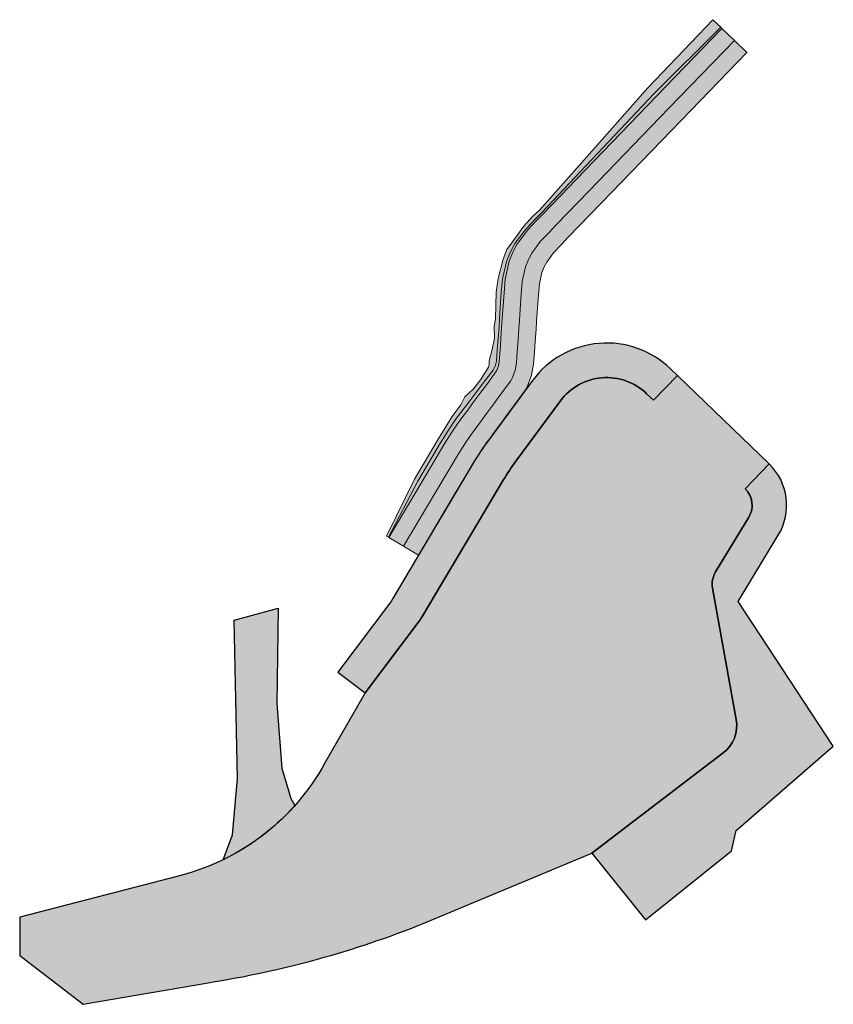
# Model space of a CAD drawing. Header units: metres. Extents: x 97281.8 to 97352.5, y 1513355.9 to 1513441.5.
import ezdxf

# ---------------------------------------------------------------- set-up
doc = ezdxf.new("R2010")
doc.units = ezdxf.units.M
doc.header["$LTSCALE"] = 0.5
doc.header["$MEASUREMENT"] = 0
for name, color, linetype in [('veg_hatch_gangveg_fortau_alternativ 2', 221, 'Continuous'), ('veg_hatch_kjøreveg_alternativ 2', 252, 'Continuous'), ('veg_hatch_overkjørbart_gangareal', 11, 'Continuous')]:
    doc.layers.add(name, color=color, linetype=linetype)
for name, color, linetype, lineweight in [('veg_hatch_sideomraade_bergskjaering', 41, 'Continuous', 0), ('veg_hatch_sideomraade_groeft', 41, 'Continuous', 0), ('veg_hatch_sideomraade_jordskjaering', 41, 'Continuous', 0)]:
    doc.layers.add(name, color=color, linetype=linetype, lineweight=lineweight)

msp = doc.modelspace()

# ---------------------------------------------------------------- hatches: boundary and pattern name
at = {"layer": 'veg_hatch_gangveg_fortau_alternativ 2', "transparency": 33554687}
h = msp.add_hatch(color=256, dxfattribs=at)
h.dxf.hatch_style = 1
edge = h.paths.add_edge_path()
edge.add_line((97331.54960367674, 1513369.025185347), (97336.2110309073, 1513363.233715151))
edge.add_line((97336.2110309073, 1513363.233715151), (97343.67169627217, 1513369.238640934))
edge.add_line((97343.67169627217, 1513369.238640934), (97344.09425786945, 1513370.982999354))
edge.add_line((97344.09425786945, 1513370.982999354), (97352.52605169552, 1513378.314825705))
edge.add_line((97352.52605169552, 1513378.314825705), (97344.24824084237, 1513390.905054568))
edge.add_line((97344.24824084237, 1513390.905054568), (97347.74808982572, 1513396.664054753))
edge.add_arc((97343.47524311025, 1513399.260741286), 5.000000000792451, 328.7121901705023, 406.031637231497)
edge.add_line((97346.94654843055, 1513402.859357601), (97344.86376523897, 1513400.700187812))
edge.add_arc((97343.47524311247, 1513399.260741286), 1.999999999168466, -31.287809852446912, 46.03163726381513, ccw=False)
edge.add_line((97345.18438179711, 1513398.222066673), (97342.29167433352, 1513393.46211763))
edge.add_arc((97344.00081301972, 1513392.423443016), 2.000000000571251, 148.7121901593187, 190.2283873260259)
edge.add_line((97342.032597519, 1513392.068298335), (97344.09299534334, 1513380.649552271))
edge.add_arc((97341.14067209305, 1513380.116835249), 2.999999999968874, -52.655937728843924, 10.228387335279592, ccw=False)
edge.add_line((97342.96047198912, 1513377.731813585), (97331.54960367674, 1513369.025185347))
at = {"layer": 'veg_hatch_kjøreveg_alternativ 2', "transparency": 33554687}
h = msp.add_hatch(color=256, dxfattribs=at)
h.dxf.hatch_style = 1
edge = h.paths.add_edge_path()
edge.add_line((97281.83805975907, 1513363.466093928), (97281.83, 1513360.13))
edge.add_line((97281.83, 1513360.13), (97287.33356383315, 1513355.892509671))
edge.add_line((97287.33356383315, 1513355.892509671), (97298.21949242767, 1513357.770939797))
edge.add_arc((97284.83515856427, 1513442.912179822), 86.18683858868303, 278.9338712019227, 291.8282553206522)
edge.add_line((97316.8816377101, 1513362.904715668), (97331.54960367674, 1513369.025185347))
edge.add_line((97331.54960367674, 1513369.025185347), (97342.96047198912, 1513377.731813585))
edge.add_arc((97341.14067209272, 1513380.116835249), 3.00000000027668, 307.344062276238, 370.2283873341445)
edge.add_line((97344.09299534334, 1513380.649552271), (97342.032597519, 1513392.068298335))
edge.add_arc((97344.00081301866, 1513392.423443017), 1.999999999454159, 148.7121901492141, 190.2283873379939, ccw=False)
edge.add_line((97342.29167433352, 1513393.46211763), (97345.18438179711, 1513398.222066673))
edge.add_arc((97343.47524311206, 1513399.260741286), 1.999999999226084, 328.7121901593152, 406.0316372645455)
edge.add_line((97344.86376523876, 1513400.700187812), (97346.94654843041, 1513402.859357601))
edge.add_line((97346.94654843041, 1513402.859357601), (97338.98750822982, 1513410.536843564))
edge.add_line((97338.98750822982, 1513410.536843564), (97336.90711068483, 1513408.379246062))
edge.add_line((97336.90711068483, 1513408.379246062), (97336.3055430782, 1513408.955659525))
edge.add_arc((97332.83498884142, 1513405.356318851), 4.999999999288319, 46.04359447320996, 143.5581126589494)
edge.add_line((97328.81269009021, 1513408.326354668), (97324.94732298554, 1513403.091515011))
edge.add_arc((97341.03651814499, 1513391.211371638), 20.00000018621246, 143.5581126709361, 149.2620019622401)
edge.add_line((97323.84624808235, 1513401.433632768), (97316.7658169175, 1513389.526822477))
edge.add_arc((97312.4682494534, 1513392.082387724), 4.999999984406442, 323.1005118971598, 329.2620020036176, ccw=False)
edge.add_line((97316.46669955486, 1513389.08032233), (97311.86155532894, 1513382.946731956))
edge.add_line((97311.86155532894, 1513382.946731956), (97308.32818612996, 1513376.833462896))
edge.add_arc((97290.79428001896, 1513386.454384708), 20.00000000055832, 284.553981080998, 331.2462538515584, ccw=False)
edge.add_line((97295.82012063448, 1513367.096158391), (97281.83805975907, 1513363.466093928))
at = {"layer": 'veg_hatch_kjøreveg_alternativ 2'}
h = msp.add_hatch(color=254, dxfattribs=at)
h.dxf.hatch_style = 1
edge = h.paths.add_edge_path()
edge.add_line((97299.5085593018, 1513368.452680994), (97300.33, 1513370.61))
edge.add_line((97300.33, 1513370.61), (97300.75, 1513375.52))
edge.add_line((97300.75, 1513375.52), (97300.48, 1513389.27))
edge.add_line((97300.48, 1513389.27), (97304.3, 1513390.31))
edge.add_line((97304.3, 1513390.31), (97304.17, 1513382.04))
edge.add_line((97304.17, 1513382.04), (97304.61, 1513376.42))
edge.add_line((97304.61, 1513376.42), (97305.39, 1513373.78))
edge.add_line((97305.39, 1513373.78), (97305.75157958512, 1513373.177367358))
edge.add_arc((97290.7942800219, 1513386.454384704), 19.99999999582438, 295.8307332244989, 318.405772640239, ccw=False)
at = {"layer": 'veg_hatch_overkjørbart_gangareal'}
h = msp.add_hatch(color=256, dxfattribs=at)
h.dxf.hatch_style = 1
edge = h.paths.add_edge_path()
edge.add_line((97309.46248526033, 1513384.747971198), (97311.86155532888, 1513382.946731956))
edge.add_line((97311.86155532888, 1513382.946731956), (97316.46669955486, 1513389.08032233))
edge.add_arc((97312.46824939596, 1513392.082387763), 5.000000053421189, 323.1005119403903, 329.2620019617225)
edge.add_line((97316.7658169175, 1513389.526822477), (97321.70383045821, 1513397.830835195))
edge.add_line((97321.70383045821, 1513397.830835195), (97323.84624808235, 1513401.433632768))
edge.add_arc((97341.03651814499, 1513391.211371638), 20.0000001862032, 143.5581126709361, 149.2620019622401, ccw=False)
edge.add_line((97324.94732298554, 1513403.091515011), (97328.81269009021, 1513408.326354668))
edge.add_arc((97332.83498884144, 1513405.356318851), 4.999999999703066, 46.04359447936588, 143.5581126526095, ccw=False)
edge.add_line((97336.30554307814, 1513408.955659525), (97336.90711068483, 1513408.379246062))
edge.add_line((97336.90711068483, 1513408.379246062), (97338.98944322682, 1513410.538850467))
edge.add_line((97338.98944322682, 1513410.538850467), (97338.38787578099, 1513411.115263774))
edge.add_arc((97332.83498884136, 1513405.35631885), 7.999999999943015, 46.04359288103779, 143.5581126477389)
edge.add_line((97326.39931083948, 1513410.108376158), (97322.53394373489, 1513404.873536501))
edge.add_arc((97341.03651793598, 1513391.211371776), 22.9999999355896, 143.5581126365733, 149.2620019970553)
edge.add_line((97321.26770759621, 1513402.966971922), (97314.18727643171, 1513391.060161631))
edge.add_arc((97312.4682494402, 1513392.082387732), 1.999999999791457, 323.1005119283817, 329.26200204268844, ccw=False)
edge.add_line((97314.06762948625, 1513390.881561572), (97309.46248526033, 1513384.747971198))
at = {"layer": 'veg_hatch_sideomraade_bergskjaering'}
msp.add_hatch(color=256, dxfattribs=at).paths.add_polyline_path([(97313.86277617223, 1513396.488646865), (97316.42253618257, 1513401.365444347), (97318.46994618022, 1513404.826701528), (97319.0889054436, 1513405.790795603), (97319.71076728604, 1513406.70506142), (97319.73411075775, 1513406.737684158), (97320.05794232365, 1513407.183940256), (97320.47754710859, 1513407.738036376), (97320.95605667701, 1513408.34931882), (97321.55809169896, 1513409.14784539), (97322.15191409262, 1513409.952441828), (97322.15525344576, 1513409.957434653), (97322.97630269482, 1513411.010775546), (97323.04267440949, 1513411.118050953), (97323.18016888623, 1513411.434372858), (97323.24793944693, 1513411.774480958), (97323.32399100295, 1513412.756454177), (97323.40635776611, 1513413.753138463), (97323.49467978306, 1513414.749407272), (97323.53547808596, 1513415.476330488), (97323.66182786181, 1513417.745038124), (97323.77927681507, 1513418.931409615), (97324.15012037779, 1513420.535046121), (97324.49910469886, 1513421.34383929), (97324.86622669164, 1513422.013746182), (97325.85879649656, 1513423.313678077), (97326.63220797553, 1513424.127672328), (97327.22331308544, 1513424.744047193), (97330.0708960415, 1513427.757766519), (97336.93854820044, 1513435.027339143), (97342.74588860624, 1513440.796431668), (97342.848803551, 1513440.697112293), (97337.16562749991, 1513434.808193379), (97330.22137523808, 1513427.612544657), (97327.34228825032, 1513424.629228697), (97326.74924910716, 1513424.014720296), (97325.97818632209, 1513423.207079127), (97325.03742393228, 1513421.913701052), (97324.69199761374, 1513421.254003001), (97324.3723687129, 1513420.459203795), (97324.00953431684, 1513418.901573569), (97323.91355299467, 1513417.727476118), (97323.75542764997, 1513415.460985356), (97323.70476072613, 1513414.73475064), (97323.63516330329, 1513413.73717548), (97323.56556588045, 1513412.739600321), (97323.49691850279, 1513411.755950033), (97323.42801645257, 1513411.364632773), (97323.28274511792, 1513410.99480453), (97323.21132880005, 1513410.867425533), (97322.40958340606, 1513409.769462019), (97322.40601718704, 1513409.764636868), (97321.8116473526, 1513408.960445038), (97321.21727751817, 1513408.156253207), (97320.75604652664, 1513407.532200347), (97320.34295949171, 1513406.973287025), (97320.01710030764, 1513406.531426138), (97319.99381149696, 1513406.49942236), (97319.3710839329, 1513405.603348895), (97318.76601653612, 1513404.648069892), (97316.71127132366, 1513401.19374687), (97313.90014954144, 1513396.466422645)])
at = {"layer": 'veg_hatch_sideomraade_groeft'}
for points in [[(97313.90014954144, 1513396.466422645), (97316.71127132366, 1513401.19374687), (97318.76601653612, 1513404.648069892), (97319.3710839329, 1513405.603348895), (97319.99381149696, 1513406.49942236), (97320.01710030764, 1513406.531426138), (97320.34295949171, 1513406.973287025), (97320.75604652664, 1513407.532200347), (97321.21727751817, 1513408.156253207), (97321.8116473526, 1513408.960445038), (97322.40601718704, 1513409.764636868), (97322.40958340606, 1513409.769462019), (97323.21132880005, 1513410.867425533), (97323.28274511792, 1513410.99480453), (97323.42801645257, 1513411.364632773), (97323.49691850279, 1513411.755950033), (97323.56556588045, 1513412.739600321), (97323.63516330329, 1513413.73717548), (97323.70476072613, 1513414.73475064), (97323.75542764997, 1513415.460985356), (97323.91355299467, 1513417.727476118), (97324.00953431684, 1513418.901573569), (97324.3723687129, 1513420.459203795), (97324.69199761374, 1513421.254003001), (97325.03742393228, 1513421.913701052), (97325.97818632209, 1513423.207079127), (97326.74924910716, 1513424.014720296), (97327.34228825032, 1513424.629228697), (97330.22137523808, 1513427.612544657), (97337.16562749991, 1513434.808193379), (97342.848803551, 1513440.697112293), (97343.92815085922, 1513439.655474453), (97338.24497480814, 1513433.76655554), (97331.30072254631, 1513426.570906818), (97328.42163555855, 1513423.587590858), (97327.82859641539, 1513422.973082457), (97327.09708866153, 1513422.208050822), (97326.33249900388, 1513421.156878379), (97326.05175926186, 1513420.620719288), (97325.79198596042, 1513419.974758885), (97325.49709808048, 1513418.708819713), (97325.40991573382, 1513417.623079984), (97325.25179038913, 1513415.356589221), (97325.20112346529, 1513414.630354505), (97325.13152604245, 1513413.632779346), (97325.0619286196, 1513412.635204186), (97324.99278107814, 1513411.644616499), (97324.87194280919, 1513410.958336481), (97324.6171704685, 1513410.30974323), (97324.49192275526, 1513410.086349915), (97323.6158711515, 1513408.877907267), (97323.61230493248, 1513408.873082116), (97323.01793509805, 1513408.068890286), (97322.42356526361, 1513407.264698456), (97321.96233427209, 1513406.640645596), (97321.54924723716, 1513406.081732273), (97321.22929210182, 1513405.647915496), (97321.2073463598, 1513405.61775738), (97320.62053157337, 1513404.773360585), (97320.05035849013, 1513403.873172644), (97318.00054156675, 1513400.427077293), (97315.18941978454, 1513395.699753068)], [(97315.18941978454, 1513395.699753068), (97318.00054156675, 1513400.427077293), (97320.05035849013, 1513403.873172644), (97320.62053157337, 1513404.773360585), (97321.2073463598, 1513405.61775738), (97321.22929210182, 1513405.647915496), (97321.54924723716, 1513406.081732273), (97321.96233427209, 1513406.640645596), (97322.42356526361, 1513407.264698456), (97323.01793509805, 1513408.068890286), (97323.61230493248, 1513408.873082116), (97323.6158711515, 1513408.877907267), (97324.49192275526, 1513410.086349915), (97324.6171704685, 1513410.30974323), (97324.87194280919, 1513410.958336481), (97324.99278107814, 1513411.644616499), (97325.0619286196, 1513412.635204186), (97325.13152604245, 1513413.632779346), (97325.20112346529, 1513414.630354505), (97325.25179038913, 1513415.356589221), (97325.40991573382, 1513417.623079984), (97325.49709808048, 1513418.708819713), (97325.79198596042, 1513419.974758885), (97326.05175926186, 1513420.620719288), (97326.33249900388, 1513421.156878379), (97327.09708866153, 1513422.208050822), (97327.82859641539, 1513422.973082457), (97328.42163555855, 1513423.587590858), (97331.30072254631, 1513426.570906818), (97338.24497480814, 1513433.76655554), (97343.92815085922, 1513439.655474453), (97345.00749816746, 1513438.613836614), (97339.32432211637, 1513432.7249177), (97332.38006985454, 1513425.529268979), (97329.50098286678, 1513422.545953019), (97328.90794372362, 1513421.931444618), (97328.21599100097, 1513421.209022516), (97327.6275740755, 1513420.400055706), (97327.41152090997, 1513419.987435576), (97327.21160320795, 1513419.490313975), (97326.98466184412, 1513418.516065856), (97326.90627847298, 1513417.51868385), (97326.74815312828, 1513415.252193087), (97326.69748620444, 1513414.525958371), (97326.6278887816, 1513413.528383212), (97326.55829135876, 1513412.530808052), (97326.4886436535, 1513411.533282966), (97326.31586916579, 1513410.55204019), (97325.95159581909, 1513409.624681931), (97325.77251671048, 1513409.305274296), (97324.82215889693, 1513407.986352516), (97324.81859267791, 1513407.981527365), (97324.22422284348, 1513407.177335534), (97323.62985300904, 1513406.373143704), (97323.16862201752, 1513405.749090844), (97322.75553498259, 1513405.190177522), (97322.44148389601, 1513404.764404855), (97322.42088122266, 1513404.736092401), (97321.86997921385, 1513403.943372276), (97321.33470044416, 1513403.098275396), (97319.28981180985, 1513399.660407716), (97316.47869002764, 1513394.933083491)]]:
    msp.add_hatch(color=256, dxfattribs=at).paths.add_polyline_path(points)
at = {"layer": 'veg_hatch_sideomraade_jordskjaering'}
msp.add_hatch(color=256, dxfattribs=at).paths.add_polyline_path([(97313.70242878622, 1513396.583998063), (97316.13059907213, 1513401.539045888), (97318.19459754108, 1513404.992830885), (97318.80788637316, 1513405.977472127), (97319.37570409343, 1513406.948493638), (97319.39559997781, 1513406.984409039), (97319.74050429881, 1513407.418555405), (97320.149728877, 1513407.980323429), (97320.49440476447, 1513408.690520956), (97321.26500384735, 1513409.364463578), (97321.86904487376, 1513410.161507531), (97321.87337976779, 1513410.165764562), (97322.57173608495, 1513411.25753379), (97322.58924934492, 1513411.350828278), (97322.61201599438, 1513411.594241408), (97322.62548046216, 1513411.820809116), (97322.87753307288, 1513412.787602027), (97323.093603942, 1513413.774958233), (97323.04611470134, 1513414.780702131), (97323.18764250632, 1513415.500597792), (97323.24554875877, 1513417.7740805), (97323.4098653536, 1513418.979276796), (97323.82582156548, 1513420.64571321), (97324.16698405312, 1513421.498518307), (97324.64473085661, 1513422.143185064), (97325.62928916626, 1513423.518597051), (97326.38854299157, 1513424.362824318), (97327.02956748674, 1513424.931023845), (97329.79109194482, 1513428.027795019), (97336.40666358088, 1513435.540641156), (97342.0607787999, 1513441.457605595), (97342.74588860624, 1513440.796431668), (97336.93854820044, 1513435.027339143), (97330.0708960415, 1513427.757766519), (97327.22331308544, 1513424.744047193), (97326.63220797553, 1513424.127672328), (97325.85879649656, 1513423.313678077), (97324.86622669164, 1513422.013746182), (97324.49910469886, 1513421.34383929), (97324.15012037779, 1513420.535046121), (97323.77927681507, 1513418.931409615), (97323.66182786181, 1513417.745038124), (97323.53547808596, 1513415.476330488), (97323.49467978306, 1513414.749407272), (97323.40635776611, 1513413.753138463), (97323.32399100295, 1513412.756454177), (97323.24793944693, 1513411.774480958), (97323.18016888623, 1513411.434372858), (97323.04267440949, 1513411.118050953), (97322.97630269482, 1513411.010775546), (97322.15525344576, 1513409.957434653), (97322.15191409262, 1513409.952441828), (97321.55809169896, 1513409.14784539), (97320.95605667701, 1513408.34931882), (97320.47754710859, 1513407.738036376), (97320.05794232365, 1513407.183940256), (97319.73411075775, 1513406.737684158), (97319.71076728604, 1513406.70506142), (97319.0889054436, 1513405.790795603), (97318.46994618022, 1513404.826701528), (97316.42253618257, 1513401.365444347), (97313.86277617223, 1513396.488646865)])

# ---------------------------------------------------------------- linework, layer by layer
at = {"layer": 'veg_hatch_gangveg_fortau_alternativ 2', "flags": 128}
msp.add_lwpolyline([(97331.54960367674, 1513369.025185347), (97336.2110309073, 1513363.233715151), (97343.67169627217, 1513369.238640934), (97344.09425786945, 1513370.982999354), (97352.52605169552, 1513378.314825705), (97344.24824084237, 1513390.905054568), (97347.74808982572, 1513396.664054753, 0.3507802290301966), (97346.94654843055, 1513402.859357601), (97344.86376523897, 1513400.700187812, -0.3507802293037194), (97345.18438179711, 1513398.222066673), (97342.29167433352, 1513393.46211763, 0.1831563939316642), (97342.032597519, 1513392.068298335), (97344.09299534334, 1513380.649552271, -0.2814843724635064), (97342.96047198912, 1513377.731813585), (97331.54960367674, 1513369.025185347)], format="xyb", dxfattribs=at)
at = {"layer": 'veg_hatch_kjøreveg_alternativ 2', "flags": 128}
msp.add_lwpolyline([(97281.83805975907, 1513363.466093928), (97281.83, 1513360.13), (97287.33356383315, 1513355.892509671), (97298.21949242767, 1513357.770939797, 0.05632180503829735), (97316.8816377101, 1513362.904715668), (97331.54960367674, 1513369.025185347), (97342.96047198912, 1513377.731813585, 0.2814843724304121), (97344.09299534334, 1513380.649552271), (97342.032597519, 1513392.068298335, -0.1831563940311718), (97342.29167433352, 1513393.46211763), (97345.18438179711, 1513398.222066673, 0.3507802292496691), (97344.86376523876, 1513400.700187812), (97346.94654843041, 1513402.859357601), (97338.98750822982, 1513410.536843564), (97336.90711068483, 1513408.379246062), (97336.3055430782, 1513408.955659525, 0.4531704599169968), (97328.81269009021, 1513408.326354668), (97324.94732298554, 1513403.091515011, 0.02489305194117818), (97323.84624808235, 1513401.433632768), (97316.7658169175, 1513389.526822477, -0.02689105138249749), (97316.46669955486, 1513389.08032233), (97311.86155532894, 1513382.946731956), (97308.32818612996, 1513376.833462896, -0.2065998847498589), (97295.82012063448, 1513367.096158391), (97281.83805975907, 1513363.466093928), (97281.83805975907, 1513363.466093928), (97281.83805975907, 1513363.466093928), (97281.83805975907, 1513363.466093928), (97281.83805975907, 1513363.466093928), (97281.83805975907, 1513363.466093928)], format="xyb", dxfattribs=at)
at = {"layer": 'veg_hatch_kjøreveg_alternativ 2', "color": 254}
msp.add_lwpolyline([(97299.5085593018, 1513368.452680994), (97300.33, 1513370.61), (97300.75, 1513375.52), (97300.48, 1513389.27), (97304.3, 1513390.31), (97304.17, 1513382.04), (97304.61, 1513376.42), (97305.39, 1513373.78), (97305.75157958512, 1513373.177367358, -0.09882201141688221)], format="xyb", close=True, dxfattribs=at)
at = {"layer": 'veg_hatch_overkjørbart_gangareal'}
msp.add_lwpolyline([(97309.46248526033, 1513384.747971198), (97311.86155532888, 1513382.946731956), (97316.46669955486, 1513389.08032233, 0.02689105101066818), (97316.7658169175, 1513389.526822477), (97321.70383045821, 1513397.830835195), (97323.84624808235, 1513401.433632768, -0.02489305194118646), (97324.94732298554, 1513403.091515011), (97328.81269009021, 1513408.326354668, -0.4531704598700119), (97336.30554307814, 1513408.955659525), (97336.90711068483, 1513408.379246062), (97338.98944322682, 1513410.538850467), (97338.38787578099, 1513411.115263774, 0.4531704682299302), (97326.39931083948, 1513410.108376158), (97322.53394373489, 1513404.873536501, 0.02489305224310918), (97321.26770759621, 1513402.966971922), (97314.18727643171, 1513391.060161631, -0.02689105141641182), (97314.06762948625, 1513390.881561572)], format="xyb", close=True, dxfattribs=at)
at = {"layer": 'veg_hatch_sideomraade_bergskjaering'}
msp.add_lwpolyline([(97313.86277617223, 1513396.488646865), (97316.42253618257, 1513401.365444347), (97318.46994618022, 1513404.826701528), (97319.0889054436, 1513405.790795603), (97319.71076728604, 1513406.70506142), (97319.73411075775, 1513406.737684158), (97320.05794232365, 1513407.183940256), (97320.47754710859, 1513407.738036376), (97320.95605667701, 1513408.34931882), (97321.55809169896, 1513409.14784539), (97322.15191409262, 1513409.952441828), (97322.15525344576, 1513409.957434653), (97322.97630269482, 1513411.010775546), (97323.04267440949, 1513411.118050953), (97323.18016888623, 1513411.434372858), (97323.24793944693, 1513411.774480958), (97323.32399100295, 1513412.756454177), (97323.40635776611, 1513413.753138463), (97323.49467978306, 1513414.749407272), (97323.53547808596, 1513415.476330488), (97323.66182786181, 1513417.745038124), (97323.77927681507, 1513418.931409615), (97324.15012037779, 1513420.535046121), (97324.49910469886, 1513421.34383929), (97324.86622669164, 1513422.013746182), (97325.85879649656, 1513423.313678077), (97326.63220797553, 1513424.127672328), (97327.22331308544, 1513424.744047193), (97330.0708960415, 1513427.757766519), (97336.93854820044, 1513435.027339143), (97342.74588860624, 1513440.796431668), (97342.848803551, 1513440.697112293), (97337.16562749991, 1513434.808193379), (97330.22137523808, 1513427.612544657), (97327.34228825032, 1513424.629228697), (97326.74924910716, 1513424.014720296), (97325.97818632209, 1513423.207079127), (97325.03742393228, 1513421.913701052), (97324.69199761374, 1513421.254003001), (97324.3723687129, 1513420.459203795), (97324.00953431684, 1513418.901573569), (97323.91355299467, 1513417.727476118), (97323.75542764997, 1513415.460985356), (97323.70476072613, 1513414.73475064), (97323.63516330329, 1513413.73717548), (97323.56556588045, 1513412.739600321), (97323.49691850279, 1513411.755950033), (97323.42801645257, 1513411.364632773), (97323.28274511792, 1513410.99480453), (97323.21132880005, 1513410.867425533), (97322.40958340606, 1513409.769462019), (97322.40601718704, 1513409.764636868), (97321.8116473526, 1513408.960445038), (97321.21727751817, 1513408.156253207), (97320.75604652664, 1513407.532200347), (97320.34295949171, 1513406.973287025), (97320.01710030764, 1513406.531426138), (97319.99381149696, 1513406.49942236), (97319.3710839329, 1513405.603348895), (97318.76601653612, 1513404.648069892), (97316.71127132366, 1513401.19374687), (97313.90014954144, 1513396.466422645), (97313.86277617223, 1513396.488646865)], close=True, dxfattribs=at)
at = {"layer": 'veg_hatch_sideomraade_groeft'}
for points in [[(97313.90014954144, 1513396.466422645), (97316.71127132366, 1513401.19374687), (97318.76601653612, 1513404.648069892), (97319.3710839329, 1513405.603348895), (97319.99381149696, 1513406.49942236), (97320.01710030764, 1513406.531426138), (97320.34295949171, 1513406.973287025), (97320.75604652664, 1513407.532200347), (97321.21727751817, 1513408.156253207), (97321.8116473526, 1513408.960445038), (97322.40601718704, 1513409.764636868), (97322.40958340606, 1513409.769462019), (97323.21132880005, 1513410.867425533), (97323.28274511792, 1513410.99480453), (97323.42801645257, 1513411.364632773), (97323.49691850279, 1513411.755950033), (97323.56556588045, 1513412.739600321), (97323.63516330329, 1513413.73717548), (97323.70476072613, 1513414.73475064), (97323.75542764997, 1513415.460985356), (97323.91355299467, 1513417.727476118), (97324.00953431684, 1513418.901573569), (97324.3723687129, 1513420.459203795), (97324.69199761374, 1513421.254003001), (97325.03742393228, 1513421.913701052), (97325.97818632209, 1513423.207079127), (97326.74924910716, 1513424.014720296), (97327.34228825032, 1513424.629228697), (97330.22137523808, 1513427.612544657), (97337.16562749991, 1513434.808193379), (97342.848803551, 1513440.697112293), (97343.92815085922, 1513439.655474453), (97338.24497480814, 1513433.76655554), (97331.30072254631, 1513426.570906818), (97328.42163555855, 1513423.587590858), (97327.82859641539, 1513422.973082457), (97327.09708866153, 1513422.208050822), (97326.33249900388, 1513421.156878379), (97326.05175926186, 1513420.620719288), (97325.79198596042, 1513419.974758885), (97325.49709808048, 1513418.708819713), (97325.40991573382, 1513417.623079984), (97325.25179038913, 1513415.356589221), (97325.20112346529, 1513414.630354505), (97325.13152604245, 1513413.632779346), (97325.0619286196, 1513412.635204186), (97324.99278107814, 1513411.644616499), (97324.87194280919, 1513410.958336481), (97324.6171704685, 1513410.30974323), (97324.49192275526, 1513410.086349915), (97323.6158711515, 1513408.877907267), (97323.61230493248, 1513408.873082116), (97323.01793509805, 1513408.068890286), (97322.42356526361, 1513407.264698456), (97321.96233427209, 1513406.640645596), (97321.54924723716, 1513406.081732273), (97321.22929210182, 1513405.647915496), (97321.2073463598, 1513405.61775738), (97320.62053157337, 1513404.773360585), (97320.05035849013, 1513403.873172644), (97318.00054156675, 1513400.427077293), (97315.18941978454, 1513395.699753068), (97313.90014954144, 1513396.466422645)], [(97315.18941978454, 1513395.699753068), (97318.00054156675, 1513400.427077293), (97320.05035849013, 1513403.873172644), (97320.62053157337, 1513404.773360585), (97321.2073463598, 1513405.61775738), (97321.22929210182, 1513405.647915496), (97321.54924723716, 1513406.081732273), (97321.96233427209, 1513406.640645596), (97322.42356526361, 1513407.264698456), (97323.01793509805, 1513408.068890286), (97323.61230493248, 1513408.873082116), (97323.6158711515, 1513408.877907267), (97324.49192275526, 1513410.086349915), (97324.6171704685, 1513410.30974323), (97324.87194280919, 1513410.958336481), (97324.99278107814, 1513411.644616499), (97325.0619286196, 1513412.635204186), (97325.13152604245, 1513413.632779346), (97325.20112346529, 1513414.630354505), (97325.25179038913, 1513415.356589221), (97325.40991573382, 1513417.623079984), (97325.49709808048, 1513418.708819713), (97325.79198596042, 1513419.974758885), (97326.05175926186, 1513420.620719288), (97326.33249900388, 1513421.156878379), (97327.09708866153, 1513422.208050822), (97327.82859641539, 1513422.973082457), (97328.42163555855, 1513423.587590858), (97331.30072254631, 1513426.570906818), (97338.24497480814, 1513433.76655554), (97343.92815085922, 1513439.655474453), (97345.00749816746, 1513438.613836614), (97339.32432211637, 1513432.7249177), (97332.38006985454, 1513425.529268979), (97329.50098286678, 1513422.545953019), (97328.90794372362, 1513421.931444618), (97328.21599100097, 1513421.209022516), (97327.6275740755, 1513420.400055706), (97327.41152090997, 1513419.987435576), (97327.21160320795, 1513419.490313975), (97326.98466184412, 1513418.516065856), (97326.90627847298, 1513417.51868385), (97326.74815312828, 1513415.252193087), (97326.69748620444, 1513414.525958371), (97326.6278887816, 1513413.528383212), (97326.55829135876, 1513412.530808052), (97326.4886436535, 1513411.533282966), (97326.31586916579, 1513410.55204019), (97325.95159581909, 1513409.624681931), (97325.77251671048, 1513409.305274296), (97324.82215889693, 1513407.986352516), (97324.81859267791, 1513407.981527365), (97324.22422284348, 1513407.177335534), (97323.62985300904, 1513406.373143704), (97323.16862201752, 1513405.749090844), (97322.75553498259, 1513405.190177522), (97322.44148389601, 1513404.764404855), (97322.42088122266, 1513404.736092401), (97321.86997921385, 1513403.943372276), (97321.33470044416, 1513403.098275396), (97319.28981180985, 1513399.660407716), (97316.47869002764, 1513394.933083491), (97315.18941978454, 1513395.699753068)]]:
    msp.add_lwpolyline(points, close=True, dxfattribs=at)
at = {"layer": 'veg_hatch_sideomraade_jordskjaering'}
msp.add_lwpolyline([(97313.70242878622, 1513396.583998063), (97316.13059907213, 1513401.539045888), (97318.19459754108, 1513404.992830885), (97318.80788637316, 1513405.977472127), (97319.37570409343, 1513406.948493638), (97319.39559997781, 1513406.984409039), (97319.74050429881, 1513407.418555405), (97320.149728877, 1513407.980323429), (97320.49440476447, 1513408.690520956), (97321.26500384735, 1513409.364463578), (97321.86904487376, 1513410.161507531), (97321.87337976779, 1513410.165764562), (97322.57173608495, 1513411.25753379), (97322.58924934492, 1513411.350828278), (97322.61201599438, 1513411.594241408), (97322.62548046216, 1513411.820809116), (97322.87753307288, 1513412.787602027), (97323.093603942, 1513413.774958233), (97323.04611470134, 1513414.780702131), (97323.18764250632, 1513415.500597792), (97323.24554875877, 1513417.7740805), (97323.4098653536, 1513418.979276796), (97323.82582156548, 1513420.64571321), (97324.16698405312, 1513421.498518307), (97324.64473085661, 1513422.143185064), (97325.62928916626, 1513423.518597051), (97326.38854299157, 1513424.362824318), (97327.02956748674, 1513424.931023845), (97329.79109194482, 1513428.027795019), (97336.40666358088, 1513435.540641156), (97342.0607787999, 1513441.457605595), (97342.74588860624, 1513440.796431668), (97336.93854820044, 1513435.027339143), (97330.0708960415, 1513427.757766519), (97327.22331308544, 1513424.744047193), (97326.63220797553, 1513424.127672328), (97325.85879649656, 1513423.313678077), (97324.86622669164, 1513422.013746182), (97324.49910469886, 1513421.34383929), (97324.15012037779, 1513420.535046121), (97323.77927681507, 1513418.931409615), (97323.66182786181, 1513417.745038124), (97323.53547808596, 1513415.476330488), (97323.49467978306, 1513414.749407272), (97323.40635776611, 1513413.753138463), (97323.32399100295, 1513412.756454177), (97323.24793944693, 1513411.774480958), (97323.18016888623, 1513411.434372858), (97323.04267440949, 1513411.118050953), (97322.97630269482, 1513411.010775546), (97322.15525344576, 1513409.957434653), (97322.15191409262, 1513409.952441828), (97321.55809169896, 1513409.14784539), (97320.95605667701, 1513408.34931882), (97320.47754710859, 1513407.738036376), (97320.05794232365, 1513407.183940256), (97319.73411075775, 1513406.737684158), (97319.71076728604, 1513406.70506142), (97319.0889054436, 1513405.790795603), (97318.46994618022, 1513404.826701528), (97316.42253618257, 1513401.365444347), (97313.86277617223, 1513396.488646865), (97313.70242878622, 1513396.583998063)], close=True, dxfattribs=at)

doc.saveas('drawing.dxf')
